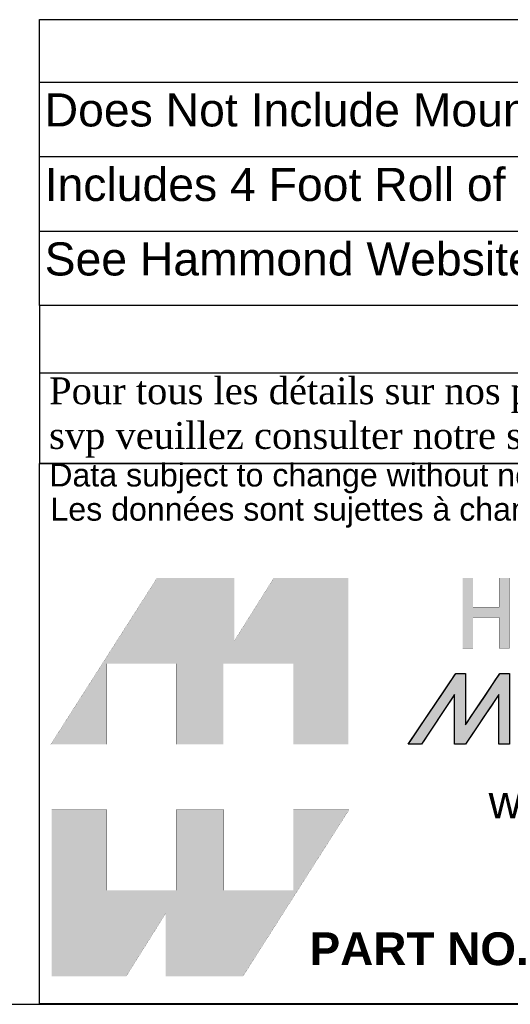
# Model space of a CAD drawing. Header units: inches. Extents: x 0 to 52.8, y 0 to 39.5.
# Tile 3 of 11: x 38.6 to 44.5, y 0 to 11.9. Entities that reach past the tile are written whole.
import ezdxf
from ezdxf.enums import TextEntityAlignment as Align

# ---------------------------------------------------------------- set-up
doc = ezdxf.new("R2010")
doc.units = ezdxf.units.IN
doc.header["$MEASUREMENT"] = 0
doc.layers.add('Default', color=7, linetype='Continuous')
doc.styles.add('SEACAD_Arial', font='arial.ttf')

# ---------------------------------------------------------------- blocks, each defined once
blk = doc.blocks.new('SE1')
at = {"color": 7, "linetype": 'Continuous'}
for p, q in [((38.82, 11.14), (52.69, 11.14)), ((38.82, 10.24), (52.69, 10.24)), ((38.82, 9.34), (52.69, 9.34))]:
    blk.add_line(p, q, dxfattribs=at)
blk.add_lwpolyline([(38.82, 8.44), (38.82, 11.893), (52.69, 11.893), (52.69, 8.44), (38.82, 8.44)], dxfattribs=at)
at = {"color": 7, "linetype": 'Continuous', "style": 'SEACAD_Arial'}
for s, p in [('Does Not Include Mounting Hardware', (38.883, 11.003)), ('Includes 4 Foot Roll of Hook and Loop Fastener', (38.883, 10.103)), ('See Hammond Website for More Information', (38.883, 9.203))]:
    blk.add_text(s, height=0.4, dxfattribs=at).set_placement(p, align=Align.TOP_LEFT)
blk = doc.blocks.new('block_2')
at = {"layer": 'Default', "linetype": 'Continuous'}
blk.add_hatch(color=7, dxfattribs=at).paths.add_polyline_path([(-0.8327, 0.0667), (-0.8327, 0.0841), (-0.8327, 0.1076), (-0.8327, 0.1345), (-0.8327, 0.1621), (-0.8327, 0.1875), (-0.8327, 0.2079), (-0.8327, 0.2206), (-0.8328, 0.2234), (-0.8344, 0.2234), (-0.8377, 0.2234), (-0.8421, 0.2234), (-0.8471, 0.2234), (-0.8522, 0.2234), (-0.857, 0.2234), (-0.8609, 0.2234), (-0.8647, 0.2195), (-0.8786, 0.1989), (-0.901, 0.1657), (-0.9282, 0.1254), (-0.9562, 0.0838), (-0.9813, 0.0466), (-0.9996, 0.0194), (-1.0073, 0.008), (-1.0057, 0.0079), (-1.0009, 0.0079), (-0.9941, 0.0079), (-0.9863, 0.0079), (-0.9785, 0.0079), (-0.9719, 0.0079), (-0.9676, 0.0079), (-0.9662, 0.0083), (-0.9595, 0.0184), (-0.9459, 0.0389), (-0.9281, 0.0659), (-0.9086, 0.0953), (-0.8901, 0.1233), (-0.8753, 0.1456), (-0.8668, 0.1584), (-0.8657, 0.1579), (-0.8657, 0.1442), (-0.8657, 0.1213), (-0.8657, 0.0931), (-0.8657, 0.0637), (-0.8657, 0.037), (-0.8657, 0.0172), (-0.8657, 0.0081), (-0.8646, 0.0079), (-0.8609, 0.0079), (-0.8555, 0.0079), (-0.8492, 0.0079), (-0.8429, 0.0079), (-0.8375, 0.0079), (-0.8338, 0.0079), (-0.8326, 0.0081), (-0.8265, 0.0172), (-0.8132, 0.037), (-0.7954, 0.0637), (-0.7758, 0.0931), (-0.7569, 0.1213), (-0.7416, 0.1442), (-0.7324, 0.1579), (-0.731, 0.1584), (-0.731, 0.1456), (-0.731, 0.1233), (-0.731, 0.0953), (-0.731, 0.0659), (-0.731, 0.0389), (-0.731, 0.0184), (-0.731, 0.0083), (-0.7301, 0.0079), (-0.7266, 0.0079), (-0.7214, 0.0079), (-0.7152, 0.0079), (-0.709, 0.0079), (-0.7035, 0.0079), (-0.6998, 0.0079), (-0.6985, 0.008), (-0.6985, 0.0194), (-0.6985, 0.0466), (-0.6985, 0.0838), (-0.6985, 0.1254), (-0.6985, 0.1657), (-0.6985, 0.1989), (-0.6985, 0.2195), (-0.6987, 0.2234), (-0.701, 0.2234), (-0.7052, 0.2234), (-0.7105, 0.2234), (-0.7162, 0.2234), (-0.7215, 0.2234), (-0.7256, 0.2234), (-0.7277, 0.2234), (-0.7302, 0.2199), (-0.7408, 0.204), (-0.7574, 0.1793), (-0.7771, 0.1498), (-0.7973, 0.1196), (-0.8151, 0.093), (-0.8278, 0.0739)])
at = {"layer": 'Default', "color": 7, "linetype": 'Continuous'}
blk.add_lwpolyline([(-0.8327, 0.0667), (-0.8278, 0.0739), (-0.8151, 0.093), (-0.7973, 0.1196), (-0.7771, 0.1498), (-0.7574, 0.1793), (-0.7408, 0.204), (-0.7302, 0.2199), (-0.7277, 0.2234), (-0.7256, 0.2234), (-0.7215, 0.2234), (-0.7162, 0.2234), (-0.7105, 0.2234), (-0.7052, 0.2234), (-0.701, 0.2234), (-0.6987, 0.2234), (-0.6985, 0.2195), (-0.6985, 0.1989), (-0.6985, 0.1657), (-0.6985, 0.1254), (-0.6985, 0.0838), (-0.6985, 0.0466), (-0.6985, 0.0194), (-0.6985, 0.008), (-0.6998, 0.0079), (-0.7035, 0.0079), (-0.709, 0.0079), (-0.7152, 0.0079), (-0.7214, 0.0079), (-0.7266, 0.0079), (-0.7301, 0.0079), (-0.731, 0.0083), (-0.731, 0.0184), (-0.731, 0.0389), (-0.731, 0.0659), (-0.731, 0.0953), (-0.731, 0.1233), (-0.731, 0.1456), (-0.731, 0.1584), (-0.7324, 0.1579), (-0.7416, 0.1442), (-0.7569, 0.1213), (-0.7758, 0.0931), (-0.7954, 0.0637), (-0.8132, 0.037), (-0.8265, 0.0172), (-0.8326, 0.0081), (-0.8338, 0.0079), (-0.8375, 0.0079), (-0.8429, 0.0079), (-0.8492, 0.0079), (-0.8555, 0.0079), (-0.8609, 0.0079), (-0.8646, 0.0079), (-0.8657, 0.0081), (-0.8657, 0.0172), (-0.8657, 0.037), (-0.8657, 0.0637), (-0.8657, 0.0931), (-0.8657, 0.1213), (-0.8657, 0.1442), (-0.8657, 0.1579), (-0.8668, 0.1584), (-0.8753, 0.1456), (-0.8901, 0.1233), (-0.9086, 0.0953), (-0.9281, 0.0659), (-0.9459, 0.0389), (-0.9595, 0.0184), (-0.9662, 0.0083), (-0.9676, 0.0079), (-0.9719, 0.0079), (-0.9785, 0.0079), (-0.9863, 0.0079), (-0.9941, 0.0079), (-1.0009, 0.0079), (-1.0057, 0.0079), (-1.0073, 0.008), (-0.9996, 0.0194), (-0.9813, 0.0466), (-0.9562, 0.0838), (-0.9282, 0.1254), (-0.901, 0.1657), (-0.8786, 0.1989), (-0.8647, 0.2195), (-0.8609, 0.2234), (-0.857, 0.2234), (-0.8522, 0.2234), (-0.8471, 0.2234), (-0.8421, 0.2234), (-0.8377, 0.2234), (-0.8344, 0.2234), (-0.8328, 0.2234), (-0.8327, 0.2206), (-0.8327, 0.2079), (-0.8327, 0.1875), (-0.8327, 0.1621), (-0.8327, 0.1345), (-0.8327, 0.1076), (-0.8327, 0.0841), (-0.8327, 0.0667)], close=True, dxfattribs=at)
for points in [[(-1.0073, 0.0079), (-1.0073, 0.0079), (-0.8621, 0.2234), (-0.8621, 0.2234)], [(-0.8621, 0.2234), (-0.855, 0.2234), (-0.8327, 0.2234), (-0.8327, 0.2234)], [(-0.8327, 0.0667), (-0.8327, 0.0667), (-0.7278, 0.2234), (-0.7278, 0.2234)], [(-0.8327, 0.2234), (-0.8327, 0.2234), (-0.8327, 0.1009), (-0.8327, 0.0667)], [(-0.7278, 0.2234), (-0.7278, 0.2234), (-0.6985, 0.2234), (-0.6985, 0.2234)], [(-0.6985, 0.2234), (-0.6985, 0.2234), (-0.6985, 0.0079), (-0.6985, 0.0079)], [(-0.8657, 0.16), (-0.8657, 0.16), (-0.9664, 0.0079), (-0.9664, 0.0079)], [(-0.8657, 0.0079), (-0.8657, 0.0079), (-0.8657, 0.16), (-0.8657, 0.16)], [(-0.731, 0.16), (-0.731, 0.16), (-0.8327, 0.0079), (-0.8327, 0.0079)], [(-0.731, 0.0079), (-0.731, 0.0079), (-0.731, 0.16), (-0.731, 0.16)], [(-0.9664, 0.0079), (-0.9664, 0.0079), (-1.0073, 0.0079), (-1.0073, 0.0079)], [(-0.8327, 0.0079), (-0.8327, 0.0079), (-0.8657, 0.0079), (-0.8657, 0.0079)], [(-0.6985, 0.0079), (-0.6985, 0.0079), (-0.731, 0.0079), (-0.731, 0.0079)]]:
    blk.add_open_spline(points, degree=3, dxfattribs=at)
blk = doc.blocks.new('Block1')
at = {"layer": 'Default', "linetype": 'Continuous'}
for points in [[(-0.0026, 0.7074), (0.1678, 0.7074), (0.1678, 0.9533), (0.3791, 0.9533), (0.3791, 0.7074), (0.5228, 0.7074), (0.5228, 0.9533), (0.7357, 0.9533), (0.7357, 0.7074), (0.9035, 0.7074), (0.9035, 1.2145), (0.6765, 1.2145), (0.5564, 1.0231), (0.5564, 1.2145), (0.3209, 1.2145)], [(1.3629, 1.2145), (1.3629, 1.1253), (1.2832, 1.1253), (1.2832, 1.2145), (1.2517, 1.2145), (1.2517, 1.0005), (1.2832, 1.0005), (1.2832, 1.0939), (1.3629, 1.0939), (1.3629, 1.0939), (1.3629, 1.0005), (1.3943, 1.0005), (1.3943, 1.2145)], [(0.9056, 0.5076), (0.7357, 0.5076), (0.7357, 0.2617), (0.5244, 0.2617), (0.5244, 0.5076), (0.3791, 0.5076), (0.3791, 0.2617), (0.1678, 0.2617), (0.1678, 0.5076), (0, 0.5076), (0, 0), (0.2271, 0), (0.3471, 0.1914), (0.3471, 0), (0.5826, 0)]]:
    blk.add_hatch(color=7, dxfattribs=at).paths.add_polyline_path(points)
at = {"layer": 'Default', "color": 7, "linetype": 'Continuous', "const_width": 0.00035}
for points in [[(-0.0026, 0.7074), (0.3209, 1.2145), (0.5564, 1.2145), (0.5564, 1.0231), (0.6765, 1.2145), (0.9035, 1.2145), (0.9035, 0.7074), (0.7357, 0.7074), (0.7357, 0.9533), (0.5228, 0.9533), (0.5228, 0.7074), (0.3791, 0.7074), (0.3791, 0.9533), (0.1678, 0.9533), (0.1678, 0.7074), (-0.0026, 0.7074)], [(1.3629, 1.2145), (1.3629, 1.1253), (1.2832, 1.1253), (1.2832, 1.2145), (1.2517, 1.2145), (1.2517, 1.0005), (1.2832, 1.0005), (1.2832, 1.0939), (1.3629, 1.0939), (1.3629, 1.0939), (1.3629, 1.0005), (1.3943, 1.0005), (1.3943, 1.2145), (1.3629, 1.2145)], [(0.9056, 0.5076), (0.5826, 0), (0.3471, 0), (0.3471, 0.1914), (0.2271, 0), (0, 0), (0, 0.5076), (0.1678, 0.5076), (0.1678, 0.2617), (0.3791, 0.2617), (0.3791, 0.5076), (0.5244, 0.5076), (0.5244, 0.2617), (0.7357, 0.2617), (0.7357, 0.5076), (0.9056, 0.5076)]]:
    blk.add_lwpolyline(points, close=True, dxfattribs=at)
at = {"layer": 'Default', "color": 7}
blk.add_blockref('block_2', (2.0929, 0.6996), dxfattribs=at)
blk = doc.blocks.new('Block13')
at = {"layer": 'Default', "color": 7, "linetype": 'Continuous'}
for p, q in [((0, 0), (0, 1.6479)), ((0, 1.6479), (3.5155, 1.6479)), ((3.5155, 0), (0, 0))]:
    blk.add_line(p, q, dxfattribs=at)
at = {"layer": 'Default', "color": 7}
blk.add_blockref('Block1', (0.0371, 0.0841), dxfattribs=at)
at = {"layer": 'Default', "attachment_point": 1}
for s, insert, char_height, width in [('{\\fArial|b0||i0||c0|p34;\\C7;\\H7.e-002;\\W1.;\\T1.;Data subject to change without notice. Isometric drawing not to scale.}', (0.0298, 1.6475), 0.07, 3.486391), ('{\\fArial|b0||i0||c0|p34;\\C7;\\H7.e-002;\\W1.;\\T1.;Les données sont sujettes à changement sans préavis.}', (0.0334, 1.5433), 0.07, 3.235631), ('{\\fArial|b0||i0||c0|p34;\\C7;\\H0.1;\\W1.;www.hammondmfg.com}', (1.3679, 0.6657), 0.1, 1.572281), ('{\\fArial|b1||i0||c0|p34;\\C7;\\H0.1;\\W1.;PART NO. \\P}', (0.8225, 0.2179), 0.1, 0.655523)]:
    blk.add_mtext(s, dxfattribs=dict(at, insert=insert, char_height=char_height, width=width))
blk = doc.blocks.new('Block11')
at = {"layer": 'Default', "color": 7}
blk.add_blockref('Block13', (0, 0), dxfattribs=at)
blk = doc.blocks.new('Block10')
at = {"layer": 'Default', "color": 7}
blk.add_blockref('Block11', (0, 0), dxfattribs=at)
blk = doc.blocks.new('Block2')
at = {"layer": 'Default', "color": 7, "linetype": 'Continuous'}
blk.add_line((-52.744, 0), (-0.012, 0), dxfattribs=at)
at = {"layer": 'Default', "color": 7, "xscale": 15, "yscale": 15, "zscale": 15}
blk.add_blockref('Block10', (-52.744, 0), dxfattribs=at)
blk = doc.blocks.new('Block222')
at = {"layer": 'Default', "color": 7}
blk.add_blockref('Block2', (106.578, -49.503), dxfattribs=at)

msp = doc.modelspace()

# ---------------------------------------------------------------- linework, layer by layer
at = {"layer": 'Default', "color": 7, "linetype": 'Continuous'}
msp.add_line((0, 0), (52.845, 0), dxfattribs=at)
for points in [[(38.821, 8.441), (38.821, 7.626), (52.745, 7.626), (52.745, 8.441), (38.821, 8.441)], [(38.821, 7.625), (38.821, 6.535), (52.739, 6.535), (52.739, 7.625), (38.821, 7.625)]]:
    msp.add_lwpolyline(points, dxfattribs=at)

# ---------------------------------------------------------------- block references
msp.add_blockref('SE1', (0, 0))
at = {"layer": 'Default', "color": 7, "xscale": 0.2640676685, "yscale": 0.2640676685, "zscale": 0.2640676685}
msp.add_blockref('Block222', (24.605, 13.078), dxfattribs=at)

# ---------------------------------------------------------------- texts
at = {"layer": 'Default', "insert": (38.814, 7.087), "char_height": 0.323788, "width": 14.05745, "attachment_point": 4}
msp.add_mtext('{\\fTimes New Roman|b0||i0||c0|p34;\\C7;\\H0.3237875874;\\W1.; Pour tous les détails sur nos produits, \\P}{\\fTimes New Roman|b0||i0||c0|p34;\\C7;\\H0.3237875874;\\W1.; svp veuillez consulter notre site www.hammondmfg.com                      }', dxfattribs=at)

doc.saveas('drawing.dxf')
